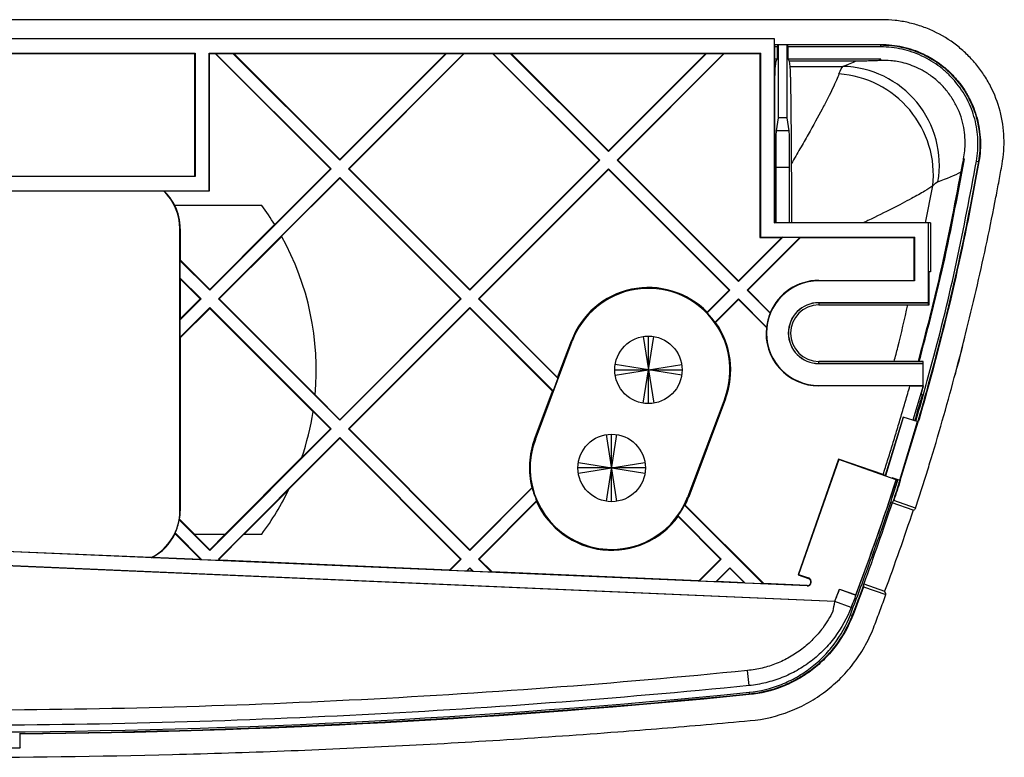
# Paper-space layout '_Bottom' of a CAD drawing. Header units: millimetres. Extents: x 11 to 183, y 73 to 133.
# Tile 2 of 2: x 103 to 183, y 73 to 133. Entities that reach past the tile are written whole.
import ezdxf

# ---------------------------------------------------------------- set-up
doc = ezdxf.new("R2010")
doc.units = ezdxf.units.MM

psp = doc.layouts.new('_Bottom')

# ---------------------------------------------------------------- linework, layer by layer
at = {"color": 7, "linetype": 'Continuous', "lineweight": 25}
for p, q in [((173.264, 133.077), (21.208, 133.077)), ((164.527, 131.505), (98.244, 131.505)), ((164.527, 131.505), (164.532, 131.51)), ((164.527, 116.505), (164.527, 131.505)), ((164.532, 131.056), (173.197, 131.056)), ((164.536, 116.513), (164.536, 131.049)), ((164.736, 130.857), (164.823, 131.032)), ((165.548, 131.032), (164.823, 131.032)), ((164.823, 131.032), (164.823, 125.063)), ((165.548, 131.032), (165.636, 130.857)), ((165.548, 125.063), (165.548, 131.032)), ((173.197, 131.014), (165.557, 131.014)), ((173.197, 130.857), (173.197, 131.056)), ((117.227, 130.305), (98.236, 130.305)), ((98.244, 130.348), (117.27, 130.348)), ((117.27, 130.348), (117.227, 130.305)), ((117.227, 120.326), (117.227, 130.305)), ((117.27, 130.348), (117.27, 120.283)), ((118.401, 130.348), (163.37, 130.348)), ((118.401, 119.126), (118.401, 130.348)), ((118.401, 130.348), (118.436, 130.313)), ((118.436, 130.313), (118.897, 130.313)), ((118.436, 119.118), (118.436, 130.313)), ((118.897, 130.313), (118.929, 130.331)), ((128.299, 120.911), (118.897, 130.313)), ((118.929, 130.331), (120.343, 130.331)), ((128.348, 120.911), (118.929, 130.331)), ((120.41, 130.313), (120.343, 130.331)), ((129.055, 121.618), (120.343, 130.331)), ((120.41, 130.313), (137.701, 130.313)), ((129.055, 121.668), (120.41, 130.313)), ((137.768, 130.331), (129.055, 121.618)), ((137.701, 130.313), (129.055, 121.668)), ((129.762, 120.911), (139.182, 130.331)), ((129.812, 120.911), (139.214, 130.313)), ((137.768, 130.331), (137.701, 130.313)), ((137.768, 130.331), (139.182, 130.331)), ((139.214, 130.313), (139.182, 130.331)), ((139.214, 130.313), (141.524, 130.313)), ((141.524, 130.313), (141.556, 130.331)), ((141.524, 130.313), (150.219, 121.618)), ((141.556, 130.331), (142.97, 130.331)), ((150.269, 121.618), (141.556, 130.331)), ((143.037, 130.313), (142.97, 130.331)), ((150.976, 122.325), (142.97, 130.331)), ((143.037, 130.313), (158.914, 130.313)), ((150.976, 122.375), (143.037, 130.313)), ((158.981, 130.331), (150.976, 122.325)), ((158.914, 130.313), (150.976, 122.375)), ((160.395, 130.331), (151.683, 121.618)), ((160.427, 130.313), (151.732, 121.618)), ((158.981, 130.331), (158.914, 130.313)), ((158.981, 130.331), (160.395, 130.331)), ((160.395, 130.331), (160.427, 130.313)), ((160.427, 130.313), (163.336, 130.313)), ((163.37, 130.348), (163.336, 130.313)), ((163.336, 130.313), (163.336, 115.313)), ((163.37, 130.348), (163.37, 115.348)), ((164.736, 130.857), (164.536, 130.857)), ((164.736, 130.857), (164.736, 129.857)), ((165.636, 129.857), (165.636, 130.857)), ((173.197, 130.857), (165.636, 130.857)), ((164.736, 129.857), (164.536, 129.857)), ((164.653, 129.692), (164.536, 129.692)), ((164.595, 129.254), (164.653, 129.692)), ((164.653, 129.692), (164.736, 129.857)), ((165.636, 129.857), (165.718, 129.692)), ((173.197, 129.857), (165.636, 129.857)), ((165.718, 129.692), (165.775, 129.257)), ((171.179, 129.692), (165.718, 129.692)), ((173.197, 129.746), (173.197, 129.857)), ((164.823, 125.063), (164.647, 124.006)), ((165.548, 125.063), (164.823, 125.063)), ((165.724, 124.006), (165.548, 125.063)), ((165.724, 124.006), (164.647, 124.006)), ((150.976, 122.375), (150.976, 122.325)), ((129.055, 121.668), (129.055, 121.618)), ((150.269, 121.618), (139.662, 111.012)), ((150.219, 121.618), (139.662, 111.061)), ((150.219, 121.618), (150.269, 121.618)), ((161.582, 111.719), (151.683, 121.618)), ((151.732, 121.618), (151.683, 121.618)), ((161.582, 111.768), (151.732, 121.618)), ((179.95, 121.737), (180.018, 121.725)), ((181.003, 121.552), (181.199, 121.517)), ((128.348, 120.911), (118.449, 111.012)), ((128.299, 120.911), (123.749, 116.361)), ((128.299, 120.911), (128.348, 120.911)), ((139.662, 111.012), (129.762, 120.911)), ((129.812, 120.911), (129.762, 120.911)), ((139.662, 111.061), (129.812, 120.911)), ((150.976, 120.911), (140.369, 110.305)), ((150.976, 120.862), (140.418, 110.305)), ((160.875, 111.012), (150.976, 120.911)), ((150.976, 120.862), (150.976, 120.911)), ((150.976, 120.862), (160.826, 111.012)), ((164.622, 121.01), (164.622, 116.513)), ((165.749, 121.01), (164.622, 121.01)), ((165.749, 116.513), (165.749, 121.01)), ((77.233, 120.326), (117.227, 120.326)), ((117.27, 120.283), (77.244, 120.283)), ((117.27, 120.283), (117.227, 120.326)), ((129.055, 120.204), (119.156, 110.305)), ((129.055, 120.155), (124.31, 115.409)), ((129.055, 120.155), (129.055, 120.204)), ((138.955, 110.305), (129.055, 120.204)), ((138.905, 110.305), (129.055, 120.155)), ((77.582, 119.153), (118.401, 119.126)), ((77.585, 119.144), (118.409, 119.118)), ((114.678, 119.118), (118.436, 119.118)), ((118.401, 119.126), (118.409, 119.118)), ((122.685, 117.918), (115.593, 117.918)), ((164.527, 116.505), (164.536, 116.513)), ((177.087, 116.505), (164.527, 116.505)), ((177.236, 116.513), (164.536, 116.513)), ((177.087, 116.505), (177.096, 116.513)), ((177.087, 109.997), (177.087, 116.505)), ((177.096, 109.883), (177.096, 116.513)), ((177.236, 116.513), (177.236, 112.513)), ((116.043, 116.018), (116.009, 116.018)), ((116.009, 93.018), (116.009, 116.018)), ((116.043, 116.018), (116.043, 113.487)), ((118.449, 111.081), (123.741, 116.373)), ((119.225, 110.305), (124.317, 115.396)), ((165.194, 115.331), (161.582, 111.719)), ((165.128, 115.313), (161.582, 111.768)), ((162.289, 111.012), (166.609, 115.331)), ((162.339, 111.012), (166.64, 115.313)), ((163.37, 115.348), (163.336, 115.313)), ((163.336, 115.313), (165.128, 115.313)), ((163.37, 115.348), (175.931, 115.348)), ((165.194, 115.331), (165.128, 115.313)), ((165.194, 115.331), (166.609, 115.331)), ((166.64, 115.313), (166.609, 115.331)), ((166.64, 115.313), (175.896, 115.313)), ((175.931, 115.348), (175.896, 115.313)), ((175.896, 115.313), (175.896, 111.813)), ((175.931, 115.348), (175.931, 111.778)), ((116.018, 113.442), (116.043, 113.487)), ((116.018, 113.442), (116.018, 112.028)), ((118.449, 111.012), (116.018, 113.442)), ((116.043, 113.487), (118.449, 111.081)), ((177.236, 112.513), (177.131, 112.513)), ((177.131, 109.813), (177.131, 112.513)), ((116.018, 112.028), (116.043, 111.935)), ((117.742, 110.305), (116.018, 112.028)), ((116.043, 111.935), (116.043, 108.675)), ((116.043, 111.935), (117.672, 110.305)), ((161.582, 111.768), (161.582, 111.719)), ((168.131, 111.813), (168.131, 111.778)), ((168.131, 111.813), (175.896, 111.813)), ((175.931, 111.778), (168.131, 111.778)), ((175.931, 111.778), (175.896, 111.813)), ((118.449, 111.081), (118.449, 111.012)), ((139.662, 111.061), (139.662, 111.012)), ((160.875, 111.012), (159.031, 109.168)), ((160.826, 111.012), (159.032, 109.218)), ((160.826, 111.012), (160.875, 111.012)), ((164.167, 109.134), (162.289, 111.012)), ((162.339, 111.012), (162.289, 111.012)), ((164.168, 109.182), (162.339, 111.012)), ((117.742, 110.305), (116.018, 108.581)), ((116.043, 108.675), (117.672, 110.305)), ((117.672, 110.305), (117.742, 110.305)), ((119.225, 110.305), (119.156, 110.305)), ((129.055, 100.405), (119.156, 110.305)), ((119.225, 110.305), (127.043, 102.486)), ((138.955, 110.305), (129.055, 100.405)), ((138.905, 110.305), (129.055, 100.454)), ((138.905, 110.305), (138.955, 110.305)), ((146.843, 103.83), (140.369, 110.305)), ((140.418, 110.305), (140.369, 110.305)), ((146.83, 103.893), (140.418, 110.305)), ((161.582, 110.305), (159.674, 108.397)), ((161.582, 110.255), (159.72, 108.393)), ((163.877, 108.01), (161.582, 110.305)), ((161.582, 110.255), (161.582, 110.305)), ((161.582, 110.255), (163.856, 107.981)), ((118.449, 109.597), (116.018, 107.167)), ((116.043, 107.122), (118.449, 109.528)), ((128.348, 99.698), (118.449, 109.597)), ((118.449, 109.528), (118.449, 109.597)), ((118.449, 109.528), (126.874, 101.103)), ((139.662, 109.597), (129.762, 99.698)), ((139.662, 109.548), (129.812, 99.698)), ((146.458, 102.802), (139.662, 109.597)), ((139.662, 109.548), (139.662, 109.597)), ((146.417, 102.793), (139.662, 109.548)), ((168.131, 109.997), (177.087, 109.997)), ((168.131, 109.997), (168.131, 109.813)), ((177.096, 109.988), (168.131, 109.988)), ((168.131, 109.813), (177.131, 109.813)), ((177.087, 109.997), (177.096, 109.988)), ((177.096, 109.883), (177.131, 109.813)), ((116.018, 108.581), (116.043, 108.675)), ((116.018, 108.581), (116.018, 107.167)), ((159.032, 109.218), (159.031, 109.168)), ((164.168, 109.182), (164.167, 109.134)), ((159.72, 108.393), (159.674, 108.397)), ((163.877, 108.01), (163.856, 107.981)), ((116.018, 107.167), (116.043, 107.122)), ((116.043, 107.122), (116.043, 93.018)), ((145.013, 98.851), (148.013, 106.851)), ((146.83, 103.893), (147.948, 106.876)), ((148.013, 106.851), (147.948, 106.876)), ((153.803, 101.802), (154.669, 107.233)), ((153.803, 107.233), (154.669, 101.802)), ((154.236, 101.768), (154.236, 107.268)), ((180.04, 107.15), (180.049, 107.189)), ((151.486, 104.518), (156.986, 104.518)), ((151.52, 104.085), (156.951, 104.951)), ((156.951, 104.085), (151.52, 104.951)), ((168.131, 105.03), (168.131, 105.213)), ((176.653, 105.213), (168.131, 105.213)), ((168.131, 105.039), (176.653, 105.039)), ((176.644, 105.03), (168.131, 105.03)), ((176.644, 105.03), (176.653, 105.039)), ((176.644, 103.248), (176.644, 105.03)), ((176.653, 103.197), (176.653, 105.213)), ((146.843, 103.83), (146.458, 102.802)), ((146.843, 103.83), (146.83, 103.893)), ((168.131, 103.248), (176.644, 103.248)), ((168.131, 103.213), (168.131, 103.248)), ((175.566, 103.213), (168.131, 103.213)), ((175.566, 103.213), (176.64, 103.205)), ((176.639, 103.205), (175.8, 100.419)), ((176.653, 103.19), (176.461, 102.513)), ((176.639, 103.205), (176.653, 103.197)), ((176.644, 103.248), (176.653, 103.24)), ((129.055, 100.454), (127.042, 102.468)), ((144.948, 98.876), (146.417, 102.793)), ((146.458, 102.802), (146.417, 102.793)), ((160.458, 102.184), (157.458, 94.184)), ((160.523, 102.16), (157.523, 94.16)), ((160.458, 102.184), (160.523, 102.16)), ((176.57, 102.513), (176.461, 102.513)), ((128.299, 99.698), (126.876, 101.12)), ((129.055, 100.454), (129.055, 100.405)), ((175.013, 100.659), (173.56, 95.908)), ((176.248, 100.282), (175.013, 100.659)), ((128.348, 99.698), (118.449, 89.798)), ((128.299, 99.698), (125.961, 97.36)), ((128.299, 99.698), (128.348, 99.698)), ((139.662, 89.798), (129.762, 99.698)), ((129.812, 99.698), (129.762, 99.698)), ((139.662, 89.848), (129.812, 99.698)), ((174.738, 95.515), (176.2, 100.296)), ((174.763, 95.507), (176.225, 100.289)), ((174.786, 95.5), (176.248, 100.282)), ((129.055, 98.991), (119.156, 89.091)), ((129.055, 98.941), (124.922, 94.808)), ((138.955, 89.091), (129.055, 98.991)), ((129.055, 98.941), (129.055, 98.991)), ((138.905, 89.091), (129.055, 98.941)), ((145.013, 98.851), (144.948, 98.876)), ((150.803, 93.802), (151.669, 99.233)), ((151.669, 93.802), (150.803, 99.233)), ((151.236, 93.768), (151.236, 99.268)), ((119.699, 91.118), (125.971, 97.39)), ((169.755, 97.245), (166.444, 87.809)), ((169.777, 97.2), (166.488, 87.831)), ((169.777, 97.2), (169.755, 97.245)), ((173.381, 95.972), (169.755, 97.245)), ((174.454, 95.559), (169.777, 97.2)), ((153.986, 96.518), (148.486, 96.518)), ((148.52, 96.951), (153.951, 96.085)), ((148.52, 96.085), (153.951, 96.951)), ((173.561, 95.911), (173.381, 95.972)), ((174.786, 95.5), (174.109, 95.707)), ((174.465, 95.564), (174.475, 95.595)), ((144.717, 94.903), (139.662, 89.848)), ((144.756, 94.893), (139.662, 89.798)), ((144.756, 94.893), (144.717, 94.903)), ((174.454, 95.559), (174.465, 95.564)), ((121.251, 91.118), (124.903, 94.769)), ((157.458, 94.184), (157.523, 94.16)), ((145.116, 93.838), (140.369, 89.091)), ((145.105, 93.778), (140.418, 89.091)), ((145.116, 93.838), (145.105, 93.778)), ((157.231, 93.492), (157.188, 93.486)), ((163.608, 87.065), (157.188, 93.486)), ((163.642, 87.081), (157.231, 93.492)), ((174.111, 93.67), (174.176, 93.758)), ((175.829, 93.069), (174.111, 93.67)), ((176.037, 93.24), (174.255, 93.864)), ((116.043, 93.018), (116.009, 93.018)), ((156.656, 92.554), (156.652, 92.608)), ((160.168, 89.091), (156.652, 92.608)), ((160.119, 89.091), (156.656, 92.554)), ((115.956, 92.291), (115.987, 92.329)), ((118.449, 89.798), (115.956, 92.291)), ((115.987, 92.329), (117.199, 91.118)), ((115.593, 91.118), (115.666, 91.118)), ((115.601, 91.118), (115.616, 91.148)), ((115.619, 91.213), (115.616, 91.148)), ((115.616, 91.148), (115.646, 91.118)), ((117.798, 89.035), (115.619, 91.213)), ((117.728, 89.055), (115.666, 91.118)), ((118.449, 89.848), (117.179, 91.118)), ((117.179, 91.118), (119.719, 91.118)), ((119.719, 91.118), (118.449, 89.848)), ((121.232, 91.118), (119.205, 89.091)), ((121.232, 91.118), (122.685, 91.118)), ((167.177, 86.894), (97.599, 89.886)), ((113.664, 89.204), (97.6, 89.895)), ((117.728, 89.055), (113.763, 89.226)), ((118.449, 89.848), (118.449, 89.798)), ((139.662, 89.848), (139.662, 89.798)), ((169.449, 85.622), (97.55, 88.713)), ((97.552, 88.757), (169.455, 85.665)), ((117.798, 89.035), (117.728, 89.055)), ((119.276, 88.971), (117.798, 89.035)), ((119.276, 88.971), (119.156, 89.091)), ((119.205, 89.091), (119.156, 89.091)), ((119.309, 88.987), (119.205, 89.091)), ((119.309, 88.987), (119.276, 88.971)), ((137.998, 88.184), (119.309, 88.987)), ((138.905, 89.091), (137.998, 88.184)), ((138.955, 89.091), (138.029, 88.165)), ((138.905, 89.091), (138.955, 89.091)), ((139.662, 88.384), (139.384, 88.107)), ((139.964, 88.082), (139.662, 88.384)), ((139.662, 88.335), (139.662, 88.384)), ((141.442, 88.018), (140.369, 89.091)), ((140.418, 89.091), (140.369, 89.091)), ((141.475, 88.034), (140.418, 89.091)), ((160.119, 89.091), (158.337, 87.309)), ((160.168, 89.091), (158.367, 87.291)), ((160.875, 88.384), (159.723, 87.232)), ((160.119, 89.091), (160.168, 89.091)), ((162.13, 87.129), (160.875, 88.384)), ((160.875, 88.335), (160.875, 88.384)), ((137.998, 88.184), (138.029, 88.165)), ((139.384, 88.107), (138.029, 88.165)), ((139.449, 88.122), (139.384, 88.107)), ((139.662, 88.335), (139.449, 88.122)), ((139.894, 88.102), (139.449, 88.122)), ((139.894, 88.102), (139.662, 88.335)), ((139.964, 88.082), (139.894, 88.102)), ((141.442, 88.018), (139.964, 88.082)), ((141.475, 88.034), (141.442, 88.018)), ((158.337, 87.309), (141.475, 88.034)), ((160.875, 88.335), (159.787, 87.247)), ((162.061, 87.149), (160.875, 88.335)), ((166.488, 87.831), (166.444, 87.809)), ((166.444, 87.809), (167.29, 87.512)), ((166.488, 87.831), (167.302, 87.545)), ((158.337, 87.309), (158.367, 87.291)), ((159.723, 87.232), (158.367, 87.291)), ((159.787, 87.247), (159.723, 87.232)), ((162.061, 87.149), (159.787, 87.247)), ((162.13, 87.129), (162.061, 87.149)), ((163.608, 87.065), (162.13, 87.129)), ((163.642, 87.081), (163.608, 87.065)), ((167.178, 86.929), (163.642, 87.081)), ((167.177, 86.894), (167.178, 86.929)), ((167.29, 87.512), (167.302, 87.545)), ((171.789, 86.822), (173.608, 86.185)), ((171.793, 86.954), (171.797, 87.064)), ((171.797, 87.064), (173.507, 86.465)), ((169.455, 85.665), (169.825, 86.632)), ((169.825, 86.632), (169.83, 86.621)), ((169.825, 86.632), (171.156, 86.164)), ((169.83, 86.621), (171.161, 86.153)), ((171.156, 86.164), (171.161, 86.153)), ((169.461, 85.656), (169.451, 85.631)), ((170.767, 85.123), (169.451, 85.631)), ((169.455, 85.665), (169.461, 85.656)), ((170.714, 84.544), (170.899, 84.472)), ((162.452, 78.768), (162.329, 79.996)), ((162.446, 78.226), (162.466, 78.028)), ((102.986, 74.805), (102.943, 74.847)), ((102.943, 74.847), (102.943, 73.734)), ((102.986, 73.692), (102.986, 74.805)), ((102.943, 73.734), (102.986, 73.692))]:
    psp.add_line(p, q, dxfattribs=at)
at = {"color": 8, "linetype": 'Continuous', "lineweight": 25}
for p, q in [((164.814, 131.014), (164.536, 131.014)), ((176.842, 116.513), (177.443, 119.519)), ((173.594, 95.895), (175.047, 100.649)), ((169.836, 86.604), (169.828, 86.616))]:
    psp.add_line(p, q, dxfattribs=at)
at = {"color": 7, "linetype": 'Continuous', "lineweight": 25, "flags": 128}
for points in [[(174.255, 93.864), (174.216, 93.811), (174.176, 93.758)], [(171.793, 86.954), (171.791, 86.888), (171.789, 86.822)]]:
    psp.add_lwpolyline(points, dxfattribs=at)
at = {"color": 7, "linetype": 'Continuous', "lineweight": 25}
for centre in [(154.236, 104.518), (151.236, 96.518)]:
    psp.add_circle(centre, 2.75, dxfattribs=at)
for centre, radius, start, end in [((169.195, 120.384), 8.293, 354.01125, 85.93938), ((169.921, 121.221), 8.052, 350.2699, 88.71544), ((261.296, 121.708), 96.676, 178.63768, 180.41335), ((69.075, 121.708), 96.676, 359.58665, 1.36232), ((111.736, 116.018), 4.274, 0, 46.49768), ((111.736, 116.018), 4.3, 26.22265, 46.13134), ((111.736, 116.018), 4.307, 0, 26.17691), ((104.736, 104.518), 22.4, 31.9186, 36.74211), ((104.736, 104.518), 22.4, 354.7502, 29.09192), ((168.131, 107.513), 4.265, 90, 270), ((168.131, 107.513), 4.3, 90, 157.16066), ((154.236, 104.518), 6.715, 44.41876, 159.44395), ((154.236, 104.518), 6.645, 339.44395, 159.44395), ((168.131, 107.513), 2.483, 90, 270), ((168.131, 107.513), 2.475, 90, 270), ((168.131, 107.513), 2.3, 90, 270), ((154.236, 104.518), 6.68, 35.4958, 44.11628), ((168.131, 107.513), 4.283, 157.76138, 173.34535), ((154.236, 104.518), 6.715, 339.44395, 35.24356), ((168.131, 107.513), 4.3, 173.75566, 270), ((104.736, 104.518), 22.4, 341.36568, 351.27644), ((151.236, 96.518), 6.715, 159.44395, 193.9115), ((151.236, 96.518), 6.645, 159.44395, 339.44395), ((104.736, 104.518), 22.4, 323.25789, 334.31095), ((151.236, 96.518), 6.68, 194.08045, 203.64549), ((-14.018, 156.449), 198.064, 339.21531, 342.09578), ((-14.018, 156.449), 198.073, 340.4836, 342.09824), ((151.236, 96.518), 6.715, 333.22267, 339.44395), ((151.236, 96.518), 6.715, 204.08113, 323.82372), ((151.236, 96.518), 6.68, 324.17338, 333.00615), ((111.736, 93.018), 4.274, 296.82563, 0), ((111.736, 93.018), 4.307, 350.80057, 0), ((111.736, 93.018), 4.283, 335.08325, 350.23217), ((111.736, 93.018), 4.3, 298.13417, 333.77735), ((167.191, 87.229), 0.335, 267.5382, 70.65933), ((167.191, 87.229), 0.3, 267.5382, 70.65933), ((135.627, 81.295), 38.294, 7.33652, 7.54707), ((97.236, 787.417), 713.749, 269.538378, 270.461544)]:
    psp.add_arc(centre, radius, start, end, dxfattribs=at)
for points, knots in [([(183.089, 121.29), (183.22, 122.014), (183.27, 122.739), (183.227, 123.827), (183.194, 124.19), (183.085, 124.916), (183.011, 125.275), (182.734, 126.33), (182.475, 127.008), (181.972, 127.986), (181.786, 128.303), (181.384, 128.909), (181.167, 129.201), (180.703, 129.758), (180.456, 130.025), (179.929, 130.533), (179.65, 130.774), (178.786, 131.442), (178.167, 131.82), (177.174, 132.286), (176.832, 132.425), (176.142, 132.66), (175.443, 132.856), (174.726, 132.976), (174, 133.056), (173.632, 133.077), (173.264, 133.077)], [0, 0, 0, 0, 0.125, 0.125, 0.1875, 0.1875, 0.25, 0.25, 0.375, 0.375, 0.4375, 0.4375, 0.5, 0.5, 0.5625, 0.5625, 0.625, 0.625, 0.75, 0.75, 0.8125, 0.8125, 0.875, 0.9375, 0.9375, 1, 1, 1, 1]), ([(173.197, 131.056), (173.796, 131.056), (174.387, 130.991), (175.248, 130.8), (175.531, 130.72), (176.091, 130.531), (176.369, 130.419), (177.175, 130.043), (177.678, 129.738), (178.381, 129.198), (178.608, 129.004), (179.036, 128.593), (179.238, 128.377), (179.615, 127.926), (179.792, 127.691), (180.119, 127.2), (180.271, 126.943), (180.682, 126.152), (180.894, 125.603), (181.198, 124.464), (181.289, 123.869), (181.34, 122.693), (181.302, 122.105), (181.199, 121.517)], [0, 0, 0, 0, 0.125, 0.125, 0.1875, 0.1875, 0.25, 0.25, 0.375, 0.375, 0.4375, 0.4375, 0.5, 0.5, 0.5625, 0.5625, 0.625, 0.625, 0.75, 0.75, 0.875, 0.875, 1, 1, 1, 1]), ([(173.197, 131.014), (173.793, 131.014), (174.38, 130.949), (175.237, 130.759), (175.519, 130.68), (176.076, 130.491), (176.353, 130.381), (177.155, 130.006), (177.655, 129.703), (178.354, 129.166), (178.58, 128.972), (179.006, 128.564), (179.206, 128.349), (179.582, 127.901), (179.758, 127.666), (180.084, 127.178), (180.235, 126.923), (180.643, 126.135), (180.854, 125.589), (181.157, 124.456), (181.247, 123.864), (181.298, 122.694), (181.26, 122.109), (181.157, 121.525)], [0, 0, 0, 0, 0.125, 0.125, 0.1875, 0.1875, 0.25, 0.25, 0.375, 0.375, 0.4375, 0.4375, 0.5, 0.5, 0.5625, 0.5625, 0.625, 0.625, 0.75, 0.75, 0.875, 0.875, 1, 1, 1, 1]), ([(181.003, 121.552), (181.103, 122.125), (181.14, 122.699), (181.091, 123.846), (181.002, 124.427), (180.705, 125.538), (180.498, 126.073), (180.098, 126.845), (179.95, 127.096), (179.63, 127.575), (179.458, 127.804), (179.09, 128.244), (178.893, 128.454), (178.475, 128.855), (178.254, 129.045), (177.568, 129.571), (177.078, 129.869), (176.292, 130.236), (176.021, 130.345), (175.474, 130.53), (175.198, 130.607), (174.357, 130.793), (173.782, 130.857), (173.197, 130.857)], [0, 0, 0, 0, 0.125, 0.125, 0.25, 0.25, 0.375, 0.375, 0.4375, 0.4375, 0.5, 0.5, 0.5625, 0.5625, 0.625, 0.625, 0.75, 0.75, 0.8125, 0.8125, 0.875, 0.875, 1, 1, 1, 1]), ([(173.197, 129.746), (173.083, 129.741), (172.963, 129.736), (172.707, 129.725), (172.572, 129.72), (172.276, 129.711), (172.115, 129.706), (171.829, 129.699), (171.726, 129.697), (171.545, 129.694), (171.48, 129.693), (171.337, 129.692), (171.259, 129.692), (171.179, 129.692)], [0, 0, 0, 0, 0.25, 0.25, 0.5, 0.5, 0.75, 0.75, 0.875, 0.875, 0.9375, 0.9375, 1, 1, 1, 1]), ([(179.95, 121.737), (180.031, 122.146), (180.08, 122.601), (180.072, 123.348), (180.056, 123.608), (179.988, 124.152), (179.936, 124.432), (179.79, 125), (179.695, 125.292), (179.456, 125.875), (179.316, 126.16), (178.991, 126.716), (178.803, 126.991), (178.396, 127.501), (178.176, 127.738), (177.824, 128.067), (177.703, 128.173), (177.459, 128.371), (177.336, 128.464), (177.088, 128.639), (176.963, 128.72), (176.713, 128.873), (176.587, 128.943), (176.217, 129.137), (175.98, 129.241), (175.523, 129.414), (175.305, 129.482), (174.897, 129.59), (174.706, 129.63), (174.346, 129.691), (174.176, 129.713), (173.703, 129.755), (173.434, 129.757), (173.197, 129.746)], [0, 0, 0, 0, 0.125, 0.125, 0.1875, 0.1875, 0.25, 0.25, 0.3125, 0.3125, 0.375, 0.375, 0.4375, 0.4375, 0.5, 0.5, 0.53125, 0.53125, 0.5625, 0.5625, 0.59375, 0.59375, 0.625, 0.625, 0.6875, 0.6875, 0.75, 0.75, 0.8125, 0.8125, 0.875, 0.875, 1, 1, 1, 1]), ([(164.536, 127.295), (164.543, 127.694), (164.558, 128.501), (164.578, 129.068), (164.591, 129.206), (164.595, 129.254)], [0, 0, 0, 0, 0.389316, 0.788809, 1, 1, 1, 1]), ([(165.775, 129.257), (165.787, 129.168), (165.798, 128.922), (165.812, 128.427), (165.815, 128.318), (165.82, 128.082), (165.823, 127.953), (165.831, 127.542), (165.836, 127.234), (165.846, 126.552), (165.851, 126.179), (165.858, 125.569), (165.86, 125.358), (165.865, 124.918), (165.867, 124.689), (165.877, 123.515), (165.885, 122.476), (165.891, 121.333)], [0, 0, 0, 0, 0.25, 0.25, 0.3125, 0.3125, 0.375, 0.375, 0.5, 0.5, 0.625, 0.625, 0.6875, 0.6875, 0.75, 0.75, 1, 1, 1, 1]), ([(169.783, 128.656), (169.672, 128.353), (169.498, 127.955), (169.15, 127.231), (169.02, 126.968), (168.73, 126.4), (168.572, 126.099), (168.067, 125.15), (167.686, 124.457), (167.052, 123.335), (166.83, 122.945), (166.371, 122.151), (166.134, 121.746), (165.891, 121.333)], [0, 0, 0, 0, 0.25, 0.25, 0.375, 0.375, 0.5, 0.5, 0.75, 0.75, 0.875, 0.875, 1, 1, 1, 1]), ([(165.891, 121.333), (165.894, 120.816), (165.899, 119.771), (165.904, 118.142), (165.905, 117.026), (165.906, 116.513)], [0, 0, 0, 0, 0.345704, 0.699132, 1, 1, 1, 1]), ([(176.053, 100.341), (176.508, 101.938), (177.729, 106.227), (179.443, 113.29), (180.482, 118.796), (181.003, 121.552)], [0, 0, 0, 0, 0.228619, 0.613961, 1, 1, 1, 1]), ([(181.157, 121.525), (180.046, 115.201), (178.631, 108.947), (176.682, 101.937), (176.448, 101.115), (176.208, 100.294)], [0, 0, 0, 0, 0.5, 0.5, 0.5666054, 0.5666054, 0.5666054, 0.5666054]), ([(181.199, 121.517), (180.087, 115.193), (178.672, 108.937), (176.723, 101.925), (176.488, 101.103), (176.248, 100.282)], [0.4333808, 0.4333808, 0.4333808, 0.4333808, 0.9333808, 0.9333808, 1, 1, 1, 1]), ([(176.337, 105.213), (176.966, 107.607), (178.4, 113.064), (179.436, 118.611), (180.018, 121.725)], [0, 0, 0, 0, 0.438571, 1, 1, 1, 1]), ([(179.745, 120.659), (179.786, 120.882), (179.825, 121.088), (179.893, 121.443), (179.923, 121.597), (179.95, 121.737)], [0, 0, 0, 0, 0.5, 0.5, 1, 1, 1, 1]), ([(176.037, 93.24), (176.182, 93.688), (176.471, 94.585), (176.894, 95.935), (177.528, 98.003), (178.349, 100.798), (179.321, 104.33), (180.232, 107.878), (181.082, 111.44), (181.871, 115.017), (182.446, 117.856), (182.845, 119.949), (183.008, 120.843), (183.089, 121.29)], [0, 0, 0, 0, 0.048844, 0.097692, 0.146547, 0.273075, 0.399621, 0.526149, 0.652696, 0.779224, 0.905771, 0.952886, 1, 1, 1, 1]), ([(176.269, 105.213), (176.885, 107.586), (178.213, 112.697), (179.211, 117.881), (179.745, 120.659)], [0, 0, 0, 0, 0.464167, 1, 1, 1, 1]), ([(180.013, 107.157), (179.888, 106.608), (179.653, 105.576), (179.362, 104.558), (179.225, 104.082)], [0, 0, 0, 0, 0.531651, 1, 1, 1, 1]), ([(173.381, 95.972), (173.506, 96.36), (173.756, 97.14), (174.124, 98.321), (174.489, 99.519), (174.852, 100.735), (175.212, 101.968), (175.448, 102.796), (175.566, 103.213)], [0, 0, 0, 0, 0.161473, 0.325015, 0.490632, 0.658331, 0.828119, 1, 1, 1, 1]), ([(176.57, 102.513), (176.407, 101.939), (176.204, 101.224), (175.991, 100.512), (175.95, 100.373)], [0, 0, 0, 0, 0.803931, 1, 1, 1, 1]), ([(170.714, 84.544), (171.348, 86.234), (172.616, 89.614), (173.889, 93.295), (174.503, 95.291), (174.586, 95.561)], [0, 0, 0, 0, 0.463659, 0.927319, 1, 1, 1, 1]), ([(172.662, 83.635), (172.822, 84.059), (173.141, 84.908), (173.453, 85.759), (173.608, 86.185)], [0, 0, 0, 0, 0.5000015, 1, 1, 1, 1]), ([(169.304, 84.854), (169.063, 84.364), (168.78, 83.901), (168.211, 83.14), (167.945, 82.831), (167.38, 82.259), (167.08, 81.994), (166.445, 81.508), (166.108, 81.285), (165.403, 80.885), (165.04, 80.712), (164.484, 80.491), (164.295, 80.424), (163.914, 80.302), (163.721, 80.248), (163.135, 80.105), (162.733, 80.037), (162.329, 79.996)], [0.00088045, 0.00088045, 0.00088045, 0.00088045, 0.00273896, 0.00273896, 0.00410844, 0.00410844, 0.00547792, 0.00547792, 0.00684739, 0.00684739, 0.00821687, 0.00821687, 0.00890161, 0.00890161, 0.00958635, 0.00958635, 0.01095583, 0.01095583, 0.01095583, 0.01095583]), ([(162.446, 78.226), (163.362, 78.317), (164.245, 78.532), (165.518, 79.035), (165.936, 79.235), (166.729, 79.684), (167.108, 79.934), (167.83, 80.486), (168.174, 80.789), (168.82, 81.442), (169.117, 81.787), (169.933, 82.878), (170.38, 83.681), (170.714, 84.544)], [0, 0, 0, 0, 0.25, 0.25, 0.375, 0.375, 0.5, 0.5, 0.625, 0.625, 0.75, 0.75, 1, 1, 1, 1]), ([(170.767, 85.123), (170.433, 84.259), (169.991, 83.46), (169.167, 82.356), (168.863, 82.003), (168.218, 81.351), (167.876, 81.049), (167.15, 80.494), (166.767, 80.239), (165.962, 79.783), (165.549, 79.586), (164.912, 79.333), (164.697, 79.256), (164.262, 79.118), (164.041, 79.056), (163.371, 78.892), (162.912, 78.814), (162.452, 78.768)], [0, 0, 0, 0, 0.00273896, 0.00273896, 0.00410844, 0.00410844, 0.00547792, 0.00547792, 0.00684739, 0.00684739, 0.00821687, 0.00821687, 0.00890161, 0.00890161, 0.00958635, 0.00958635, 0.01095583, 0.01095583, 0.01095583, 0.01095583]), ([(170.86, 84.488), (170.522, 83.611), (170.068, 82.795), (169.239, 81.688), (168.937, 81.337), (168.281, 80.674), (167.931, 80.366), (167.197, 79.805), (166.813, 79.551), (166.007, 79.095), (165.583, 78.892), (164.289, 78.381), (163.393, 78.162), (162.462, 78.07)], [0, 0, 0, 0, 0.25, 0.25, 0.375, 0.375, 0.5, 0.5, 0.625, 0.625, 0.75, 0.75, 1, 1, 1, 1]), ([(170.899, 84.472), (170.559, 83.592), (170.103, 82.773), (169.271, 81.661), (168.968, 81.309), (168.309, 80.643), (167.958, 80.334), (167.221, 79.771), (166.835, 79.515), (166.026, 79.057), (165.6, 78.854), (164.301, 78.34), (163.401, 78.121), (162.466, 78.028)], [0, 0, 0, 0, 0.25, 0.25, 0.375, 0.375, 0.5, 0.5, 0.625, 0.625, 0.75, 0.75, 1, 1, 1, 1]), ([(162.535, 75.909), (163.659, 76.012), (164.742, 76.269), (166.306, 76.879), (166.819, 77.122), (167.792, 77.669), (168.257, 77.975), (168.921, 78.482), (169.137, 78.659), (169.558, 79.03), (169.764, 79.224), (170.356, 79.823), (170.719, 80.247), (171.384, 81.139), (171.686, 81.608), (172.225, 82.593), (172.462, 83.107), (172.662, 83.635)], [0, 0, 0, 0, 0.25, 0.25, 0.375, 0.375, 0.5, 0.5, 0.5625, 0.5625, 0.625, 0.625, 0.75, 0.75, 0.875, 0.875, 1, 1, 1, 1]), ([(162.329, 79.996), (151.511, 78.917), (140.672, 78.106), (118.954, 77.025), (108.088, 76.754), (75.471, 76.755), (53.78, 77.838), (32.142, 79.996)], [0, 0, 0, 0, 0.0326687, 0.0326687, 0.0653374, 0.0653374, 0.1306749, 0.1306749, 0.1306749, 0.1306749]), ([(162.452, 78.768), (151.613, 77.687), (140.754, 76.875), (118.995, 75.791), (108.108, 75.52), (75.43, 75.521), (53.698, 76.606), (32.019, 78.768)], [0, 0, 0, 0, 0.0326687, 0.0326687, 0.0653374, 0.0653374, 0.1306749, 0.1306749, 0.1306749, 0.1306749]), ([(32.025, 78.226), (42.863, 77.145), (53.722, 76.333), (75.479, 75.249), (86.364, 74.978), (119.04, 74.979), (140.77, 76.064), (162.446, 78.226)], [0, 0, 0, 0, 0.25, 0.25, 0.5, 0.5, 1, 1, 1, 1]), ([(31.937, 75.909), (32.835, 75.827), (34.632, 75.665), (37.328, 75.433), (40.025, 75.211), (44.846, 74.833), (51.794, 74.346), (60.874, 73.825), (69.959, 73.42), (82.079, 73.035), (97.236, 72.842), (112.394, 73.034), (124.513, 73.42), (133.599, 73.825), (142.678, 74.346), (149.926, 74.854), (155.346, 75.283), (158.942, 75.584), (161.337, 75.801), (162.535, 75.909)], [0, 0, 0, 0, 0.020693, 0.041385, 0.062078, 0.082771, 0.152308, 0.221849, 0.291386, 0.360927, 0.500002, 0.639077, 0.708614, 0.778155, 0.847692, 0.917233, 0.944822, 0.972411, 1, 1, 1, 1])]:
    psp.add_open_spline(points, degree=3, knots=knots, dxfattribs=at)
for points in [[(171.179, 129.692), (170.852, 129.551), (170.493, 129.411), (170.102, 129.271)], [(165.775, 129.257), (167.217, 129.262), (168.66, 129.266), (170.102, 129.271)], [(169.783, 128.656), (169.903, 128.985), (170.009, 129.191), (170.102, 129.271)], [(177.857, 119.861), (178.599, 120.129), (179.229, 120.396), (179.745, 120.659)], [(177.443, 119.519), (177.594, 119.701), (177.732, 119.815), (177.857, 119.861)], [(174.746, 95.512), (174.559, 94.927), (174.369, 94.342), (174.176, 93.758)], [(174.786, 95.5), (174.612, 94.954), (174.435, 94.408), (174.255, 93.864)], [(174.111, 93.67), (173.378, 91.455), (172.607, 89.252), (171.797, 87.064)], [(176.037, 93.24), (176.016, 93.203), (175.995, 93.166), (175.973, 93.129)], [(175.829, 93.069), (175.094, 90.853), (174.32, 88.652), (173.507, 86.465)], [(175.829, 93.069), (175.879, 93.088), (175.928, 93.108), (175.973, 93.129)], [(171.161, 86.153), (171.681, 87.522), (172.186, 88.897), (172.675, 90.277)], [(113.664, 89.204), (113.698, 89.211), (113.731, 89.218), (113.763, 89.226)], [(171.793, 86.954), (171.488, 86.13), (171.177, 85.308), (170.86, 84.488)], [(171.789, 86.822), (171.497, 86.037), (171.201, 85.254), (170.899, 84.472)], [(169.461, 85.656), (169.585, 85.977), (169.708, 86.299), (169.83, 86.621)], [(171.161, 86.153), (171.031, 85.809), (170.899, 85.466), (170.767, 85.123)], [(173.59, 86.324), (173.565, 86.37), (173.538, 86.417), (173.507, 86.465)], [(169.304, 84.854), (169.347, 85.085), (169.395, 85.337), (169.451, 85.631)], [(162.462, 78.07), (142.667, 76.095), (122.828, 75.019), (102.944, 74.846)], [(162.466, 78.028), (142.684, 76.055), (122.857, 74.979), (102.986, 74.805)]]:
    psp.add_open_spline(points, degree=3, dxfattribs=at)
at = {"color": 8, "linetype": 'Continuous', "lineweight": 25}
for points, knots in [([(177.443, 119.519), (177.237, 119.383), (176.819, 119.108), (175.687, 118.479), (174.14, 117.674), (172.752, 116.983), (171.893, 116.574), (171.767, 116.513)], [0, 0, 0, 0, 0.217427, 0.440913, 0.694413, 0.955116, 1, 1, 1, 1]), ([(174.282, 105.213), (174.385, 105.595), (174.794, 107.117), (175.138, 108.659), (175.396, 109.813)], [0, 0, 0, 0, 0.250731, 1, 1, 1, 1])]:
    psp.add_open_spline(points, degree=3, knots=knots, dxfattribs=at)

doc.saveas('drawing.dxf')
